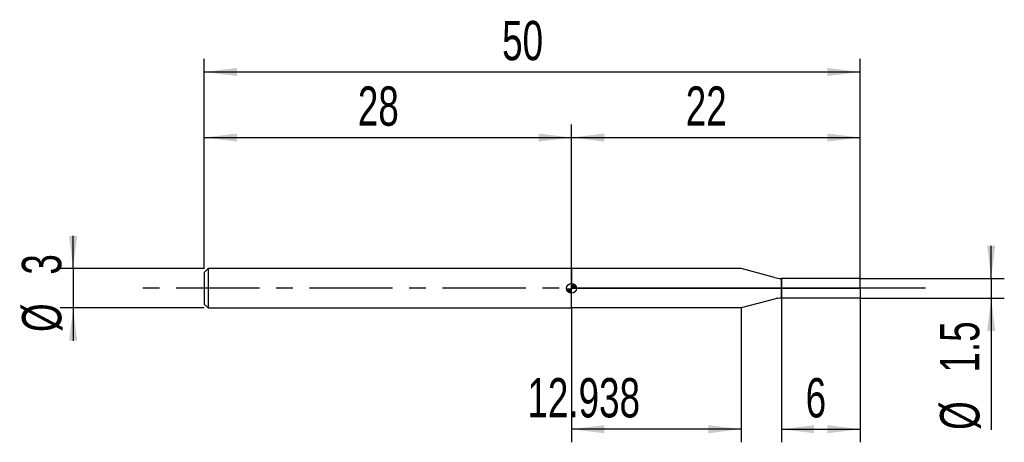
# Model space of a CAD drawing. Extents: x -14.1 to 61, y -11.8 to 20.5.
import ezdxf
from ezdxf.enums import TextEntityAlignment as Align

# ---------------------------------------------------------------- set-up
doc = ezdxf.new("R2010")
doc.units = 0
doc.linetypes.add('CENTER', pattern=[10.16, 6.35, -1.27, 1.27, -1.27])
doc.layers.get('0').update_dxf_attribs({"linetype": 'CONTINUOUS'})
for name, color, linetype in [('1', 4, 'CONTINUOUS'), ('2', 7, 'CONTINUOUS'), ('4', 2, 'CENTER'), ('CUT', 1, 'CONTINUOUS'), ('NOCUT', 7, 'CONTINUOUS'), ('SK1', 4, 'CONTINUOUS'), ('SK2', 7, 'CONTINUOUS'), ('SK4', 2, 'CENTER')]:
    doc.layers.add(name, color=color, linetype=linetype)
doc.dimstyles.new('SLDDIMSTYLE0', dxfattribs={"dimtxt": 3, "dimasz": 2.5, "dimexe": 0, "dimexo": 0.0625, "dimgap": 0.75, "dimtad": 1, "dimrnd": 1e-09, "dimzin": 12, "dimsah": 1, "dimcen": 0.09, "dimazin": 3, "dimtfac": 1, "dimtofl": 0, "dimtmove": 0, "dimatfit": 3})
doc.dimstyles.new('SLDDIMSTYLE1', dxfattribs={"dimtxt": 3, "dimasz": 2.5, "dimexe": 0, "dimexo": 0.0625, "dimgap": 0.75, "dimtad": 1, "dimrnd": 1e-09, "dimzin": 12, "dimsah": 1, "dimcen": 0.09, "dimazin": 3, "dimtfac": 1, "dimtmove": 0, "dimatfit": 3})

# ---------------------------------------------------------------- blocks, each defined once
blk = doc.blocks.new('_D')
at = {"layer": '2'}
for p, q in [((44, -0.75), (44, -11.75)), ((50, -0.75), (50, -11.75)), ((44, -10.75), (50, -10.75))]:
    blk.add_line(p, q, dxfattribs=at)
for points in [[(44, -10.75), (46.5, -11.06), (46.5, -10.44)], [(50, -10.75), (47.5, -10.44), (47.5, -11.06)]]:
    blk.add_solid(points, dxfattribs=at)
at = {"layer": '2', "width": 0.7}
blk.add_text('6', height=3, dxfattribs=at).set_placement((45.854, -10.75), align=Align.BOTTOM_LEFT)
blk = doc.blocks.new('_D_1')
at = {"layer": '2'}
for p, q in [((60, 0.75), (60, 3.25)), ((50, 0.75), (61, 0.75)), ((60, 0.75), (60, -0.75)), ((50, -0.75), (61, -0.75)), ((60, -0.75), (60, -10.802))]:
    blk.add_line(p, q, dxfattribs=at)
for points in [[(60, 0.75), (60.31, 3.25), (59.69, 3.25)], [(60, -0.75), (59.69, -3.25), (60.31, -3.25)]]:
    blk.add_solid(points, dxfattribs=at)
at = {"layer": '2', "width": 0.7}
for s, p in [('1.5', (59.992, -6.428)), ('%%c', (60, -10.802))]:
    blk.add_text(s, height=3, rotation=90, dxfattribs=at).set_placement(p, align=Align.BOTTOM_LEFT)
blk = doc.blocks.new('_D_2')
at = {"layer": '2'}
for p, q in [((28, -1.5), (28, -11.75)), ((40.938, -1.5), (40.938, -11.75)), ((40.938, -10.75), (28, -10.75))]:
    blk.add_line(p, q, dxfattribs=at)
for points in [[(28, -10.75), (30.5, -11.06), (30.5, -10.44)], [(40.938, -10.75), (38.438, -10.44), (38.438, -11.06)]]:
    blk.add_solid(points, dxfattribs=at)
at = {"layer": '2', "width": 0.7}
blk.add_text('12.938', height=3, dxfattribs=at).set_placement((24.636, -10.75), align=Align.BOTTOM_LEFT)
blk = doc.blocks.new('_D_3')
at = {"layer": 'SK2'}
for p, q in [((0, 1.5), (0, 17.5)), ((50, 1.5), (50, 17.5)), ((0, 16.5), (50, 16.5))]:
    blk.add_line(p, q, dxfattribs=at)
for points in [[(0, 16.5), (2.5, 16.19), (2.5, 16.81)], [(50, 16.5), (47.5, 16.81), (47.5, 16.19)]]:
    blk.add_solid(points, dxfattribs=at)
at = {"layer": 'SK2', "width": 0.7}
blk.add_text('50', height=3, dxfattribs=at).set_placement((22.708, 16.5), align=Align.BOTTOM_LEFT)
blk = doc.blocks.new('_D_4')
at = {"layer": 'SK2'}
for p, q in [((0, 1.5), (0, 12.5)), ((28, 1.5), (28, 12.5)), ((0, 11.5), (28, 11.5))]:
    blk.add_line(p, q, dxfattribs=at)
for points in [[(0, 11.5), (2.5, 11.19), (2.5, 11.81)], [(28, 11.5), (25.5, 11.81), (25.5, 11.19)]]:
    blk.add_solid(points, dxfattribs=at)
at = {"layer": 'SK2', "width": 0.7}
blk.add_text('28', height=3, dxfattribs=at).set_placement((11.708, 11.5), align=Align.BOTTOM_LEFT)
blk = doc.blocks.new('_D_5')
at = {"layer": 'SK2'}
for p, q in [((28, 0), (28, 12.5)), ((50, 0), (50, 12.5)), ((28, 11.5), (50, 11.5))]:
    blk.add_line(p, q, dxfattribs=at)
for points in [[(28, 11.5), (30.5, 11.19), (30.5, 11.81)], [(50, 11.5), (47.5, 11.81), (47.5, 11.19)]]:
    blk.add_solid(points, dxfattribs=at)
at = {"layer": 'SK2', "width": 0.7}
blk.add_text('22', height=3, dxfattribs=at).set_placement((36.708, 11.5), align=Align.BOTTOM_LEFT)
blk = doc.blocks.new('_D_6')
at = {"layer": 'SK2'}
for p, q in [((-10, 1.5), (-10, 4)), ((0, 1.5), (-11, 1.5)), ((-10, 1.5), (-10, -1.5)), ((0, -1.5), (-11, -1.5)), ((-10, -1.5), (-10, -4))]:
    blk.add_line(p, q, dxfattribs=at)
for points in [[(-10, 1.5), (-9.69, 4), (-10.31, 4)], [(-10, -1.5), (-10.31, -4), (-9.69, -4)]]:
    blk.add_solid(points, dxfattribs=at)
at = {"layer": 'SK2', "width": 0.7}
for s, p in [('3', (-10.008, 1.041)), ('%%c', (-10, -3.333))]:
    blk.add_text(s, height=3, rotation=90, dxfattribs=at).set_placement(p, align=Align.BOTTOM_LEFT)
blk = doc.blocks.new('*U9')
at = {"color": 0, "linetype": 'CONTINUOUS'}
for points in [[(0, 0), (0, 0.375), (0.073, 0)], [(0.073, 0), (0, 0.375), (0.073, 0.368)], [(0.073, 0), (0.073, 0.368), (0.144, 0)], [(0.144, 0), (0.073, 0.368), (0.144, 0.346)], [(0.144, 0), (0.144, 0.346), (0.208, 0)], [(0.208, 0), (0.144, 0.346), (0.208, 0.312)], [(0.208, 0), (0.208, 0.312), (0.265, 0)], [(0.265, 0), (0.208, 0.312), (0.265, 0.265)], [(0.265, 0), (0.265, 0.265), (0.312, 0)], [(0.312, 0), (0.265, 0.265), (0.312, 0.208)], [(0.312, 0), (0.312, 0.208), (0.346, 0)], [(0.346, 0), (0.312, 0.208), (0.346, 0.144)], [(0.346, 0), (0.346, 0.144), (0.368, 0)], [(0.368, 0), (0.346, 0.144), (0.368, 0.073)], [(0.368, 0), (0.368, 0.073), (0.375, 0)]]:
    blk.add_solid(points, dxfattribs=at)
blk = doc.blocks.new('*U10')
at = {"color": 0, "linetype": 'CONTINUOUS'}
for points in [[(-0.369, -0.065), (-0.375, 0), (-0.369, 0)], [(-0.369, -0.065), (-0.369, 0), (-0.352, -0.128)], [(-0.352, -0.128), (-0.369, 0), (-0.352, 0)], [(-0.352, -0.128), (-0.352, 0), (-0.325, -0.188)], [(-0.325, -0.188), (-0.352, 0), (-0.325, 0)], [(-0.325, -0.188), (-0.325, 0), (-0.287, -0.241)], [(-0.287, -0.241), (-0.325, 0), (-0.287, 0)], [(-0.287, -0.241), (-0.287, 0), (-0.241, -0.287)], [(-0.241, -0.287), (-0.287, 0), (-0.241, 0)], [(-0.241, -0.287), (-0.241, 0), (-0.188, -0.325)], [(-0.188, -0.325), (-0.241, 0), (-0.188, 0)], [(-0.188, -0.325), (-0.188, 0), (-0.128, -0.352)], [(-0.128, -0.352), (-0.188, 0), (-0.128, 0)], [(-0.128, -0.352), (-0.128, 0), (-0.065, -0.369)], [(-0.065, -0.369), (-0.128, 0), (-0.065, 0)], [(-0.065, -0.369), (-0.065, 0), (0, -0.375)], [(0, -0.375), (-0.065, 0), (0, 0)]]:
    blk.add_solid(points, dxfattribs=at)
blk = doc.blocks.new('SW_DOWELSYMBOL_0')
at = {"layer": 'SK1', "color": 0}
blk.add_circle((0, 0), 0.375, dxfattribs=at)
at = {"color": 0, "linetype": 'CONTINUOUS'}
for name in ['*U10', '*U9']:
    blk.add_blockref(name, (0, 0), dxfattribs=at)

msp = doc.modelspace()

# ---------------------------------------------------------------- linework, layer by layer
at = {"layer": '1'}
for p, q in [((40.938, 1.5), (28, 1.5)), ((28, 1.5), (28, 0)), ((43.482, 0.818), (40.938, 1.5)), ((28, -1.5), (28, 0)), ((50, 0.75), (44, 0.75)), ((44, 0.75), (44, 0)), ((44, 0), (44, 0.75)), ((44, -0.75), (44, 0)), ((44, 0), (44, -0.75)), ((50, 0), (50, 0.75)), ((50, 0), (50, -0.75)), ((50, -0.75), (44, -0.75)), ((40.938, -1.5), (28, -1.5)), ((43.482, -0.818), (40.938, -1.5))]:
    msp.add_line(p, q, dxfattribs=at)
for centre, start, end in [((44, 2.75), 255, 270), ((44, -2.75), 90, 105)]:
    msp.add_arc(centre, 2, start, end, dxfattribs=at)
at = {"layer": '4'}
msp.add_line((50, 0), (28, 0), dxfattribs=at)
at = {"layer": 'CUT'}
for p, q in [((50, 0.75), (44, 0.75)), ((44, 0.75), (44, 0)), ((44, 0), (50, 0)), ((50, 0), (50, 0.75))]:
    msp.add_line(p, q, dxfattribs=at)
at = {"layer": 'NOCUT'}
for p, q in [((40.938, 1.5), (28, 1.5)), ((28, 1.5), (28, 0)), ((43.482, 0.818), (40.938, 1.5)), ((28, 0), (44, 0)), ((44, 0), (44, 0.75))]:
    msp.add_line(p, q, dxfattribs=at)
msp.add_arc((44, 2.75), 2, 255, 270, dxfattribs=at)
at = {"layer": 'SK1'}
for p, q in [((0.3, 1.5), (0, 1.2)), ((0, 1.2), (0, 0)), ((28, 1.5), (0.3, 1.5)), ((0.3, 1.5), (0.3, -1.5)), ((0, 0), (0, -1.2)), ((0, -1.2), (0.3, -1.5)), ((0.3, -1.5), (28, -1.5))]:
    msp.add_line(p, q, dxfattribs=at)
msp.add_circle((28, 0), 0.375, dxfattribs=at)
at = {"layer": 'SK4'}
msp.add_line((55, 0), (-5, 0), dxfattribs=at)

# ---------------------------------------------------------------- block references
at = {"layer": 'SK1'}
msp.add_blockref('SW_DOWELSYMBOL_0', (28, 0), dxfattribs=at)

# ---------------------------------------------------------------- texts
at = {"layer": 'SK2', "width": 0.7}
msp.add_text('AP1', height=0.05, dxfattribs=at).set_placement((28, -0.018), align=Align.BOTTOM_LEFT)

# ---------------------------------------------------------------- dimensions: what is measured, and where the dimension line sits
at = {"layer": '2'}
dim = msp.add_linear_dim(base=(60, -0.75), p1=(50, 0.75), p2=(50, -0.75), angle=90, text='%%c<>', dimstyle='SLDDIMSTYLE1', dxfattribs=at)
dim.commit()
dim.dimension.update_dxf_attribs({"geometry": '_D_1', "text_midpoint": (60, -5.75), "dimtype": 160})
for base, p1, p2, picture, middle in [((50, -10.75), (44, -0.75), (50, -0.75), '_D', (47, -10.75)), ((28, -10.75), (40.938, -1.5), (28, -1.5), '_D_2', (30.938, -10.75))]:
    dim = msp.add_linear_dim(base=base, p1=p1, p2=p2, dimstyle='SLDDIMSTYLE0', dxfattribs=at)
    dim.commit()
    dim.dimension.update_dxf_attribs({"geometry": picture, "text_midpoint": middle, "dimtype": 160})
at = {"layer": 'SK2'}
for base, p1, p2, picture, middle in [((50, 16.5), (0, 1.5), (50, 1.5), '_D_3', (25, 16.5)), ((28, 11.5), (0, 1.5), (28, 1.5), '_D_4', (14, 11.5)), ((50, 11.5), (28, 0), (50, 0), '_D_5', (39, 11.5))]:
    dim = msp.add_linear_dim(base=base, p1=p1, p2=p2, dimstyle='SLDDIMSTYLE0', dxfattribs=at)
    dim.commit()
    dim.dimension.update_dxf_attribs({"geometry": picture, "text_midpoint": middle, "dimtype": 160})
dim = msp.add_linear_dim(base=(-10, -1.5), p1=(0, 1.5), p2=(0, -1.5), angle=90, text='%%c<>', dimstyle='SLDDIMSTYLE1', dxfattribs=at)
dim.commit()
dim.dimension.update_dxf_attribs({"geometry": '_D_6', "text_midpoint": (-10, 0), "dimtype": 160})

doc.saveas('drawing.dxf')
